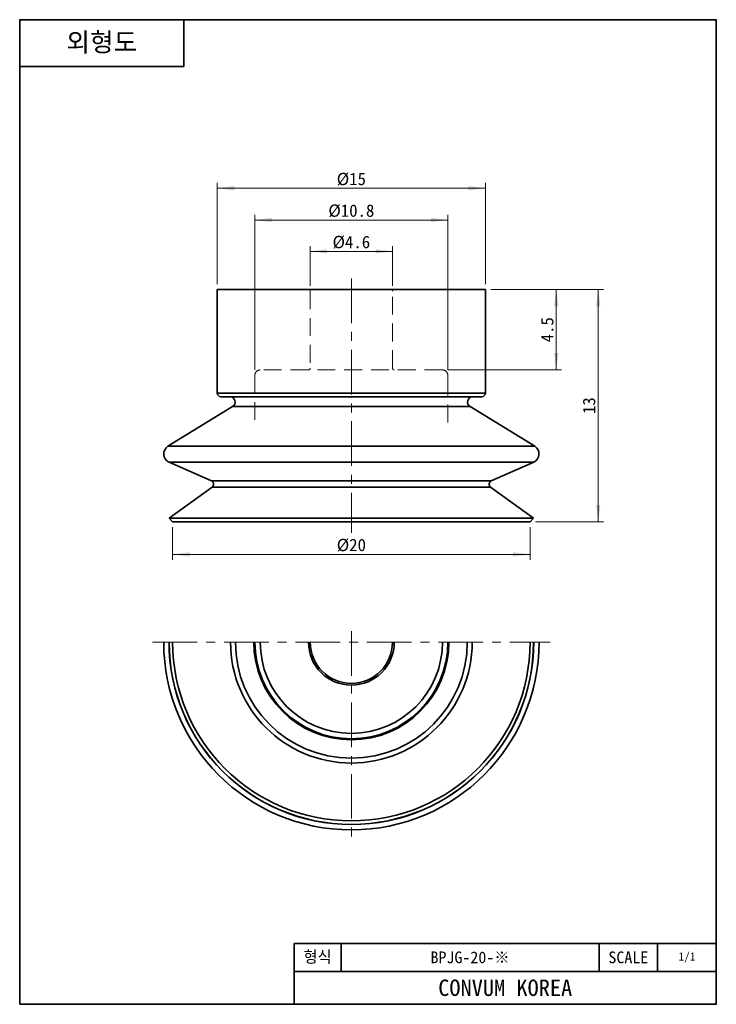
# Model space of a CAD drawing. Header units: millimetres. Extents: x 0 to 39, y 0 to 55.1.
import ezdxf

# ---------------------------------------------------------------- set-up
doc = ezdxf.new("R2010")
doc.units = ezdxf.units.MM
doc.linetypes.add('CENTERX2', pattern=[4, 2.5, -0.5, 0.5, -0.5])
doc.linetypes.add('HIDDENX2', pattern=[1.5, 1, -0.5])
doc.layers.get('0').update_dxf_attribs({"lineweight": 0})
for name, color, linetype, lineweight in [('Dimension Layer', 3, 'Continuous', 18), ('외형선', 7, 'Continuous', 35), ('점선2', 3, 'HIDDENX2', 15), ('중심선2', 1, 'CENTERX2', 15)]:
    doc.layers.add(name, color=color, linetype=linetype, lineweight=lineweight)
doc.dimstyles.new('ISO-25', dxfattribs={"dimscale": 0.3, "dimtxt": 2.3, "dimasz": 3.15, "dimexe": 1, "dimexo": 1, "dimgap": 0.5, "dimtad": 1, "dimdsep": 46, "dimtxsty": 'Standard', "dimblk": '_CAXARROW', "dimcen": 2.5, "dimdle": 6.3, "dimclrd": 1, "dimclre": 1, "dimclrt": 2, "dimadec": 3, "dimazin": 2, "dimtfac": 0.8, "dimtdec": 8, "dimtmove": 0, "dimatfit": 3, "dimfxl": 0, "dimarcsym": 0})

# ---------------------------------------------------------------- blocks, each defined once
blk = doc.blocks.new('*X3')
at = {"layer": 'Dimension Layer', "linetype": 'Continuous'}
for points in [[(8.559, 25.191), (9.504, 25.309), (9.504, 25.073)], [(28.559, 25.191), (27.614, 25.309), (27.614, 25.073)]]:
    blk.add_hatch(color=1, dxfattribs=at).paths.add_polyline_path(points, flags=0)
at = {"layer": 'Dimension Layer', "color": 1, "linetype": 'Continuous'}
for p, q in [((8.559, 26.717), (8.559, 24.891)), ((28.559, 26.717), (28.559, 24.891)), ((8.559, 25.191), (28.559, 25.191))]:
    blk.add_line(p, q, dxfattribs=at)
at = {"layer": 'Dimension Layer', "color": 2, "insert": (18.559, 25.701), "char_height": 0.69, "width": 2.90762, "attachment_point": 5}
blk.add_mtext('%%C20', dxfattribs=at)
blk = doc.blocks.new('_CAXARROW')
blk.add_hatch(color=0).paths.add_polyline_path([(0, 0), (-1, 0.125), (-1, -0.125)], flags=0)
blk = doc.blocks.new('*X4')
at = {"layer": 'Dimension Layer', "linetype": 'Continuous'}
for points in [[(32.374, 40.017), (32.492, 39.072), (32.255, 39.072)], [(32.374, 27.017), (32.492, 27.962), (32.255, 27.962)]]:
    blk.add_hatch(color=1, dxfattribs=at).paths.add_polyline_path(points, flags=0)
at = {"layer": 'Dimension Layer', "color": 1, "linetype": 'Continuous'}
for p, q in [((26.359, 40.017), (32.674, 40.017)), ((32.374, 40.017), (32.374, 27.017)), ((28.859, 27.017), (32.674, 27.017))]:
    blk.add_line(p, q, dxfattribs=at)
at = {"layer": 'Dimension Layer', "color": 2, "insert": (31.864, 33.517), "char_height": 0.69, "width": 1.75464, "attachment_point": 5, "rotation": 90}
blk.add_mtext('13', dxfattribs=at)
blk = doc.blocks.new('*X5')
at = {"layer": 'Dimension Layer', "linetype": 'Continuous'}
for points in [[(30.028, 40.017), (29.91, 39.072), (30.147, 39.072)], [(30.028, 35.517), (29.91, 36.462), (30.147, 36.462)]]:
    blk.add_hatch(color=1, dxfattribs=at).paths.add_polyline_path(points, flags=0)
at = {"layer": 'Dimension Layer', "color": 1, "linetype": 'Continuous'}
for p, q in [((26.359, 40.017), (30.328, 40.017)), ((30.028, 35.517), (30.028, 40.017)), ((23.959, 35.517), (30.328, 35.517))]:
    blk.add_line(p, q, dxfattribs=at)
at = {"layer": 'Dimension Layer', "color": 2, "insert": (29.526, 37.767), "char_height": 0.69, "width": 2.51062, "attachment_point": 5, "rotation": 90}
blk.add_mtext('4.5', dxfattribs=at)
blk = doc.blocks.new('*X6')
at = {"layer": 'Dimension Layer', "linetype": 'Continuous'}
for points in [[(16.259, 42.154), (17.204, 42.272), (17.204, 42.036)], [(20.859, 42.154), (19.914, 42.272), (19.914, 42.036)]]:
    blk.add_hatch(color=1, dxfattribs=at).paths.add_polyline_path(points, flags=0)
at = {"layer": 'Dimension Layer', "color": 1, "linetype": 'Continuous'}
for p, q in [((16.259, 40.217), (16.259, 42.454)), ((20.859, 40.217), (20.859, 42.454)), ((16.259, 42.154), (20.859, 42.154))]:
    blk.add_line(p, q, dxfattribs=at)
at = {"layer": 'Dimension Layer', "color": 2, "insert": (18.559, 42.663), "char_height": 0.69, "width": 3.49585, "attachment_point": 5}
blk.add_mtext('%%C4.6', dxfattribs=at)
blk = doc.blocks.new('*X7')
at = {"layer": 'Dimension Layer', "linetype": 'Continuous'}
for points in [[(13.159, 43.909), (14.104, 44.027), (14.104, 43.791)], [(23.959, 43.909), (23.014, 44.027), (23.014, 43.791)]]:
    blk.add_hatch(color=1, dxfattribs=at).paths.add_polyline_path(points, flags=0)
at = {"layer": 'Dimension Layer', "color": 1, "linetype": 'Continuous'}
for p, q in [((13.159, 35.517), (13.159, 44.209)), ((23.959, 35.517), (23.959, 44.209)), ((13.159, 43.909), (23.959, 43.909))]:
    blk.add_line(p, q, dxfattribs=at)
at = {"layer": 'Dimension Layer', "color": 2, "insert": (18.559, 44.42), "char_height": 0.69, "width": 4.52582, "attachment_point": 5}
blk.add_mtext('%%C10.8', dxfattribs=at)
blk = doc.blocks.new('*X8')
at = {"layer": 'Dimension Layer', "linetype": 'Continuous'}
for points in [[(11.059, 45.689), (12.004, 45.807), (12.004, 45.571)], [(26.059, 45.689), (25.114, 45.807), (25.114, 45.571)]]:
    blk.add_hatch(color=1, dxfattribs=at).paths.add_polyline_path(points, flags=0)
at = {"layer": 'Dimension Layer', "color": 1, "linetype": 'Continuous'}
for p, q in [((11.059, 40.317), (11.059, 45.989)), ((26.059, 40.317), (26.059, 45.989)), ((11.059, 45.689), (26.059, 45.689))]:
    blk.add_line(p, q, dxfattribs=at)
at = {"layer": 'Dimension Layer', "color": 2, "insert": (18.559, 46.193), "char_height": 0.69, "width": 2.88525, "attachment_point": 5}
blk.add_mtext('%%C15', dxfattribs=at)

msp = doc.modelspace()

# ---------------------------------------------------------------- linework, layer by layer
at = {"layer": '외형선'}
for p, q in [((9.188, 55.125), (9.188, 52.5)), ((0, 52.5), (9.188, 52.5)), ((11.059, 40.017), (11.059, 34.217)), ((26.059, 40.017), (11.059, 40.017)), ((26.059, 34.217), (26.059, 40.017)), ((11.059, 34.217), (26.059, 34.217)), ((25.859, 34.017), (11.259, 34.017)), ((11.916, 33.461), (8.297, 31.244)), ((25.202, 33.461), (11.916, 33.461)), ((28.821, 31.244), (25.202, 33.461)), ((8.297, 31.244), (18.559, 31.244)), ((18.559, 31.244), (28.821, 31.244)), ((8.355, 30.361), (10.73, 29.303)), ((28.763, 30.361), (8.355, 30.361)), ((26.388, 29.303), (28.763, 30.361)), ((10.73, 29.303), (18.559, 29.303)), ((18.559, 29.303), (26.388, 29.303)), ((10.767, 28.959), (8.364, 27.213)), ((26.351, 28.959), (10.767, 28.959)), ((28.754, 27.213), (26.351, 28.959)), ((8.364, 27.213), (8.559, 27.017)), ((28.754, 27.213), (8.364, 27.213)), ((28.559, 27.017), (8.559, 27.017)), ((28.559, 27.017), (28.754, 27.213)), ((15.356, 0), (15.356, 3.412)), ((38.981, 3.412), (15.356, 3.412)), ((17.981, 1.837), (17.981, 3.412)), ((32.419, 1.837), (32.419, 3.412)), ((35.7, 1.837), (35.7, 3.412)), ((38.981, 1.837), (15.356, 1.837))]:
    msp.add_line(p, q, dxfattribs=at)
msp.add_lwpolyline([(0, 0), (0, 55.125), (38.981, 55.125), (38.981, 0)], close=True, dxfattribs=at)
for centre, radius, start, end in [((11.259, 34.217), 0.2, 180, 270), ((25.859, 34.217), 0.2, 270, 360), ((11.759, 33.717), 0.3, 301.5, 90), ((25.359, 33.717), 0.3, 90, 238.5), ((8.558, 30.817), 0.5, 121.5, 246), ((28.56, 30.817), 0.5, 294, 58.5), ((10.649, 29.12), 0.2, 306, 66), ((26.469, 29.12), 0.2, 114, 234), ((18.559, 20.269), 10.501, 180, 0), ((18.559, 20.269), 10.204, 180, 0), ((18.559, 20.269), 10.195, 180, 0), ((18.559, 20.269), 10, 180, 0), ((18.559, 20.269), 6.761, 180, 0), ((18.559, 20.269), 6.488, 180, 0), ((18.559, 20.269), 5.459, 180, 0), ((18.559, 20.269), 5.4, 180, 0), ((18.559, 20.269), 5.1, 180, 0), ((18.559, 20.269), 2.4, 180, 0), ((18.559, 20.269), 2.3, 180, 0)]:
    msp.add_arc(centre, radius, start, end, dxfattribs=at)
at = {"layer": '점선2'}
for p, q in [((16.259, 39.917), (16.259, 35.617)), ((20.859, 35.617), (20.859, 39.917)), ((23.659, 35.517), (13.459, 35.517)), ((13.159, 35.217), (13.159, 32.582)), ((23.959, 34.901), (23.959, 35.217)), ((23.959, 32.582), (23.959, 34.901))]:
    msp.add_line(p, q, dxfattribs=at)
for centre, radius, start, end in [((16.159, 39.917), 0.1, 0, 90), ((20.959, 39.917), 0.1, 90, 180), ((13.459, 35.217), 0.3, 90, 180), ((16.159, 35.617), 0.1, 270, 0), ((20.959, 35.617), 0.1, 180, 270), ((23.659, 35.217), 0.3, 0, 90)]:
    msp.add_arc(centre, radius, start, end, dxfattribs=at)
at = {"layer": '중심선2'}
for p, q in [((18.559, 40.642), (18.559, 26.392)), ((18.559, 20.894), (18.559, 9.143)), ((7.433, 20.269), (29.685, 20.269))]:
    msp.add_line(p, q, dxfattribs=at)

# ---------------------------------------------------------------- texts
at = {"layer": '외형선', "attachment_point": 5}
for s, insert, char_height, width in [('{\\ftahoma|b1|i0|c0|p34;외형도}', (4.594, 53.813), 1.05, 9.1875), ('형식', (16.669, 2.625), 0.6562, 2.625), ('BPJG-20-※', (25.2, 2.625), 0.6562, 14.4375), ('SCALE', (34.059, 2.625), 0.6562, 3.28125), ('1/1', (37.341, 2.625), 0.4594, 3.28125)]:
    msp.add_mtext(s, dxfattribs=dict(at, insert=insert, char_height=char_height, width=width))
at = {"layer": '외형선', "color": 1, "insert": (27.169, 0.919), "char_height": 0.91875, "width": 23.625, "attachment_point": 5}
msp.add_mtext('CONVUM KOREA', dxfattribs=at)

# ---------------------------------------------------------------- dimensions: what is measured, and where the dimension line sits
at = {"layer": 'Dimension Layer'}
for base, p1, p2, angle, override, picture, middle in [((26.059, 45.689), (11.059, 40.017), (26.059, 40.017), 0, {"dimscale": 0.3, "dimpost": '%%C<>', "dimsah": 1, "dimtfac": 1, "dimtfill": 1, "dimtolj": 1, "dimtzin": 8}, '*X8', (18.559, 46.193)), ((20.859, 42.154), (16.259, 39.917), (20.859, 39.917), 0, {"dimscale": 0.3, "dimpost": '%%C<>', "dimsah": 1, "dimtfac": 1, "dimtfill": 1, "dimtolj": 1, "dimtzin": 8}, '*X6', (18.559, 42.663)), ((30.028, 40.017), (23.659, 35.517), (26.059, 40.017), 90, {"dimscale": 0.3, "dimsah": 1, "dimtfill": 1, "dimtolj": 1, "dimtzin": 8}, '*X5', (29.526, 37.767)), ((32.374, 27.017), (26.059, 40.017), (28.559, 27.017), 270, {"dimscale": 0.3, "dimsah": 1, "dimtfill": 1, "dimtolj": 1, "dimtzin": 8}, '*X4', (31.864, 33.517))]:
    dim = msp.add_linear_dim(base=base, p1=p1, p2=p2, angle=angle, dimstyle='ISO-25', override=override, dxfattribs=at)
    dim.commit()
    dim.dimension.update_dxf_attribs({"geometry": picture, "text_midpoint": middle})
for base, p1, p2, picture, middle in [((23.959, 43.909), (13.159, 35.217), (23.959, 35.217), '*X7', (18.559, 44.42)), ((28.559, 25.191), (8.559, 27.017), (28.559, 27.017), '*X3', (18.559, 25.701))]:
    dim = msp.add_linear_dim(base=base, p1=p1, p2=p2, dimstyle='ISO-25', override={"dimscale": 0.3, "dimpost": '%%C<>', "dimsah": 1, "dimtfac": 1, "dimtfill": 1, "dimtolj": 1, "dimtzin": 8}, dxfattribs=at)
    dim.commit()
    dim.dimension.update_dxf_attribs({"geometry": picture, "text_midpoint": middle})

doc.saveas('drawing.dxf')
